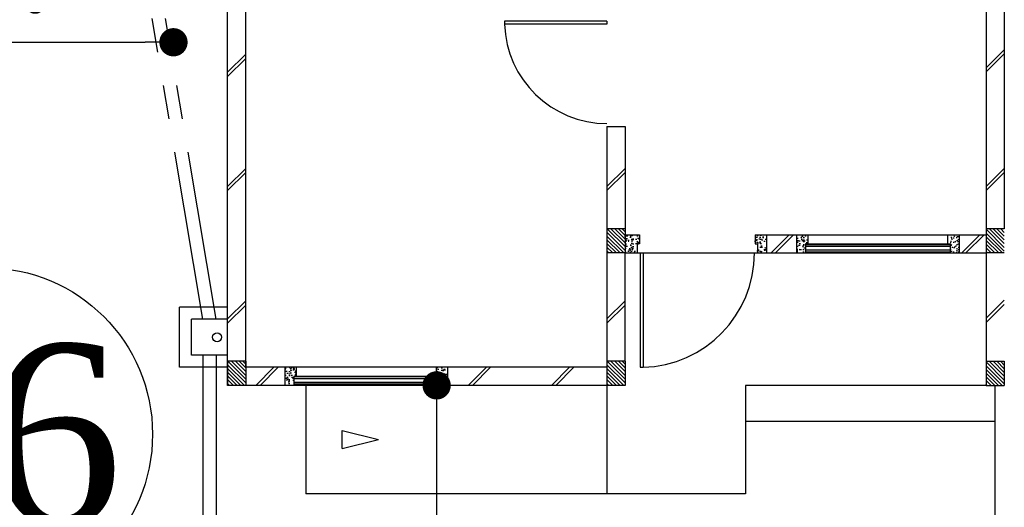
# Model space of a CAD drawing. Header units: millimetres. Extents: x 301 to 1479, y 491 to 1341.
# Tile 142 of 256: x 392 to 400, y 635 to 639. Entities that reach past the tile are written whole.
import ezdxf
from ezdxf.enums import TextEntityAlignment as Align

# ---------------------------------------------------------------- set-up
doc = ezdxf.new("R2010")
doc.units = ezdxf.units.MM
doc.header["$LTSCALE"] = 1.5
doc.header["$MEASUREMENT"] = 0
doc.linetypes.add('PHANTOM2', pattern=[1.25, 0.625, -0.125, 0.125, -0.125, 0.125, -0.125])
for name, color, linetype in [('Blk', 7, 'Continuous'), ('Block', 46, 'Continuous'), ('Boundary Wall', 64, 'Continuous'), ('BWCN', 4, 'Continuous'), ('DIM', 6, 'Continuous'), ('DOOR', 3, 'Continuous'), ('Ele', 8, 'Continuous'), ('HATCH', 7, 'Continuous'), ('Hatch Col. C1 GF Ext.', 84, 'Continuous'), ('Hatch Col. C3 GF', 10, 'Continuous'), ('Hatch Stub Col', 251, 'Continuous'), ('Kerb', 251, 'Continuous'), ('Paving Block', 251, 'Continuous'), ('PVC Pipe 110', 69, 'Continuous'), ('PVC RWP 75', 77, 'Continuous'), ('TXTAREA', 10, 'Continuous'), ('WINDOW', 1, 'Continuous')]:
    doc.layers.add(name, color=color, linetype=linetype)
doc.styles.add('RS1', font='romans.shx', dxfattribs={"width": 0.75, "height": 0.5})
doc.styles.add('times', font='times.ttf')
doc.dimstyles.new('Souillac5', dxfattribs={"dimscale": 0.5, "dimtxt": 0.5, "dimasz": 0.47, "dimexe": 0, "dimexo": 1, "dimgap": 0.5, "dimtad": 1, "dimzin": 0, "dimdsep": 46, "dimtxsty": 'RS1', "dimblk": 'DOT', "dimcen": 3, "dimse1": 1, "dimse2": 1, "dimclrd": 6, "dimclre": 6, "dimclrt": 7, "dimaunit": 1, "dimadec": 0, "dimazin": 0, "dimtfac": 1, "dimtofl": 0, "dimtmove": 1, "dimatfit": 3, "dimfxl": 1, "dimtolj": 1, "dimtzin": 0, "dimlwe": -1, "dimarcsym": 0})
pattern_1 = [(50, (427.129014, 161.862746), (0.071726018, -0.0062752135), [0.0075, -0.0825]), (355, (427.129014, 161.862746), (-0.013875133, 0.075219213), [0.006, -0.066]), (100.451444, (427.13499, 161.86222), (0.057850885, 0.068943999), [0.006374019, -0.070114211]), (46.1842, (427.12901, 161.88275), (0.106724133, -0.016551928), [0.01125, -0.12375]), (96.635635, (427.13791, 161.88137), (0.093466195, 0.09741186), [0.009561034, -0.105171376]), (351.184164, (427.12901, 161.88275), (0.093466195, 0.09741186), [0.009, -0.099]), (21, (427.139014, 161.877746), (0.059690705, -0.040261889), [0.0075, -0.0825]), (326, (427.139014, 161.877746), (0.024331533, 0.072515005), [0.006, -0.066]), (71.451445, (427.14399, 161.87439), (0.084022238, 0.032253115), [0.006374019, -0.070114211]), (37.5, (427.129014, 161.862746), (0.0012159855, 0.0332893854), [0, -0.0652, 0, -0.067, 0, -0.06625]), (7.5, (427.129014, 161.862746), (0.0263069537, 0.0394411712), [0, -0.0382, 0, -0.0637, 0, -0.02525]), (327.5, (427.106714, 161.862746), (0.0533822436, -0.0022554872), [0, -0.025, 0, -0.078, 0, -0.1035]), (317.5, (427.096714, 161.862746), (0.058318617, 0.010010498), [0, -0.0325, 0, -0.0518, 0, -0.0735])]
pattern_2 = [(50, (427.229014, 161.912746), (0.071726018, -0.0062752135), [0.0075, -0.0825]), (355, (427.229014, 161.912746), (-0.013875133, 0.075219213), [0.006, -0.066]), (100.451444, (427.23499, 161.91222), (0.057850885, 0.068943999), [0.006374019, -0.070114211]), (46.1842, (427.22901, 161.93275), (0.106724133, -0.016551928), [0.01125, -0.12375]), (96.635635, (427.23791, 161.93137), (0.093466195, 0.09741186), [0.009561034, -0.105171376]), (351.184164, (427.22901, 161.93275), (0.093466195, 0.09741186), [0.009, -0.099]), (21, (427.239014, 161.927746), (0.059690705, -0.040261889), [0.0075, -0.0825]), (326, (427.239014, 161.927746), (0.024331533, 0.072515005), [0.006, -0.066]), (71.451445, (427.24399, 161.92439), (0.084022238, 0.032253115), [0.006374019, -0.070114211]), (37.5, (427.229014, 161.912746), (0.0012159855, 0.0332893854), [0, -0.0652, 0, -0.067, 0, -0.06625]), (7.5, (427.229014, 161.912746), (0.0263069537, 0.0394411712), [0, -0.0382, 0, -0.0637, 0, -0.02525]), (327.5, (427.206714, 161.912746), (0.0533822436, -0.0022554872), [0, -0.025, 0, -0.078, 0, -0.1035]), (317.5, (427.196714, 161.912746), (0.058318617, 0.010010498), [0, -0.0325, 0, -0.0518, 0, -0.0735])]

# ---------------------------------------------------------------- blocks, each defined once
blk = doc.blocks.new('Dr1000')
at = {"layer": 'DOOR'}
for p, q in [((-50, 0), (-50, 950)), ((-25, 950), (-50, 950)), ((-25, 0), (-25, 950)), ((-25, 0), (-50, 0))]:
    blk.add_line(p, q, dxfattribs=at)
blk.add_arc((-24.4, -0.2), 950.6, 91.54201, 179.98579, dxfattribs=at)
blk = doc.blocks.new('Dr900')
at = {"layer": 'DOOR'}
for p, q in [((-50, 0), (-50, 850)), ((-25, 850), (-50, 850)), ((-25, 0), (-25, 850)), ((-25, 0), (-50, 0))]:
    blk.add_line(p, q, dxfattribs=at)
blk.add_arc((-24.3, -0.3), 850.7, 91.72797, 179.98222, dxfattribs=at)
blk = doc.blocks.new('SSSU-D1')
at = {"layer": 'HATCH'}
h = blk.add_hatch(dxfattribs=at)
h.set_pattern_fill('ANSI31', color=256, scale=0.175, angle=630)
h.set_pattern_definition([(315, (-123.373914, 30.886787), (0.015467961, 0.015467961), [])])
h.paths.add_polyline_path([(3.15, 1.1), (3.3, 1.1), (3.3, 1.3), (3.15, 1.3)])
h = blk.add_hatch(dxfattribs=at)
h.set_pattern_fill('ANSI31', color=256, scale=0.175, angle=630)
h.set_pattern_definition([(315, (-126.523914, 29.786787), (0.015467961, 0.015467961), [])])
h.paths.add_polyline_path([(0, 0), (0.15, 0), (0.15, 0.2), (0, 0.2)])
h = blk.add_hatch(dxfattribs=at)
h.set_pattern_fill('ANSI31', color=256, scale=0.175, angle=630)
h.set_pattern_definition([(315, (-123.373914, 29.786787), (0.015467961, 0.015467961), [])])
h.paths.add_polyline_path([(3.15, 0), (3.3, 0), (3.3, 0.2), (3.15, 0.2)])
at = {"layer": 'Hatch Col. C1 GF Ext.'}
h = blk.add_hatch(dxfattribs=at)
h.set_pattern_fill('ANSI31', color=256, scale=0.175, angle=-90)
h.set_pattern_definition([(315, (448.28546, 156.678336), (0.0154679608, 0.0154679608), [])])
h.paths.add_polyline_path([(6.3, 0), (6.45, 0), (6.45, 0.2), (6.3, 0.2)])
at = {"layer": 'Hatch Col. C3 GF'}
h = blk.add_hatch(dxfattribs=at)
h.set_pattern_fill('ANSI31', color=256, scale=0.175, angle=-90)
h.set_pattern_definition([(315, (448.28546, 156.728336), (0.0154679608, 0.0154679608), [])])
h.paths.add_polyline_path([(6.3, 1.1), (6.45, 1.1), (6.45, 1.3), (6.3, 1.3)])
at = {"layer": 'Hatch Stub Col', "linetype": 'ByBlock'}
h = blk.add_hatch(dxfattribs=at)
h.set_pattern_fill('AR-CONC', color=256, scale=0.01, angle=720)
h.set_pattern_definition([(50, (427.129014, 161.912746), (0.071726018, -0.0062752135), [0.0075, -0.0825]), (355, (427.129014, 161.912746), (-0.013875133, 0.075219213), [0.006, -0.066]), (100.451444, (427.13499, 161.91222), (0.057850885, 0.068943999), [0.006374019, -0.070114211]), (46.1842, (427.12901, 161.93275), (0.106724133, -0.016551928), [0.01125, -0.12375]), (96.635635, (427.13791, 161.93137), (0.093466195, 0.09741186), [0.009561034, -0.105171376]), (351.184164, (427.12901, 161.93275), (0.093466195, 0.09741186), [0.009, -0.099]), (21, (427.139014, 161.927746), (0.059690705, -0.040261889), [0.0075, -0.0825]), (326, (427.139014, 161.927746), (0.024331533, 0.072515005), [0.006, -0.066]), (71.451445, (427.14399, 161.92439), (0.084022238, 0.032253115), [0.006374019, -0.070114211]), (37.5, (427.129014, 161.912746), (0.0012159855, 0.0332893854), [0, -0.0652, 0, -0.067, 0, -0.06625]), (7.5, (427.129014, 161.912746), (0.0263069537, 0.0394411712), [0, -0.0382, 0, -0.0637, 0, -0.02525]), (327.5, (427.106714, 161.912746), (0.0533822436, -0.0022554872), [0, -0.025, 0, -0.078, 0, -0.1035]), (317.5, (427.096714, 161.912746), (0.058318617, 0.010010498), [0, -0.0325, 0, -0.0518, 0, -0.0735])])
h.paths.add_polyline_path([(3.42, 1.25), (3.3, 1.25), (3.3, 1.1), (3.4, 1.1), (3.4, 1.175), (3.42, 1.175)])
h = blk.add_hatch(dxfattribs=at)
h.set_pattern_fill('AR-CONC', color=256, scale=0.01, angle=720)
h.set_pattern_definition(pattern_2)
h.paths.add_polyline_path([(4.475, 1.25), (4.38, 1.25), (4.38, 1.175), (4.4, 1.175), (4.4, 1.1), (4.475, 1.1)])
h = blk.add_hatch(dxfattribs=at)
h.set_pattern_fill('AR-CONC', color=256, scale=0.01, angle=720)
h.set_pattern_definition(pattern_2)
h.paths.add_polyline_path([(4.8196, 1.25), (4.7246, 1.25), (4.7246, 1.1), (4.7996, 1.1), (4.7996, 1.175), (4.8196, 1.175)])
h = blk.add_hatch(dxfattribs=at)
h.set_pattern_fill('AR-CONC', color=256, scale=0.01, angle=720)
h.set_pattern_definition(pattern_2)
h.paths.add_polyline_path([(6.0746, 1.25), (5.9796, 1.25), (5.9796, 1.175), (5.9996, 1.175), (5.9996, 1.1), (6.0746, 1.1)])
h = blk.add_hatch(dxfattribs=at)
h.set_pattern_fill('AR-CONC', color=256, scale=0.01, angle=720)
h.set_pattern_definition(pattern_1)
h.paths.add_polyline_path([(0.5704, 0.15), (0.4754, 0.15), (0.4754, 0), (0.5504, 0), (0.5504, 0.075), (0.5704, 0.075)])
h = blk.add_hatch(dxfattribs=at)
h.set_pattern_fill('AR-CONC', color=256, scale=0.01, angle=720)
h.set_pattern_definition(pattern_1)
h.paths.add_polyline_path([(1.8254, 0.15), (1.7304, 0.15), (1.7304, 0.075), (1.7504, 0.075), (1.7504, 0), (1.8254, 0)])
at = {"layer": 'Block', "linetype": 'ByBlock'}
for p, q in [((0, 0), (0, 3.1)), ((0.15, 0.15), (0.15, 3.1)), ((6.3, 3.1), (6.3, 1.3)), ((6.45, 3.1), (6.45, 1.3)), ((3.15, 2.15), (3.3, 2.15)), ((3.15, 2.15), (3.15, 1.3)), ((3.3, 2.15), (3.3, 1.3)), ((4.475, 1.25), (4.7246, 1.25)), ((6.0746, 1.25), (6.3, 1.25)), ((3.15, 1.1), (3.15, 0.2)), ((3.3, 0.2), (3.3, 1.1)), ((4.475, 1.1), (4.7246, 1.1)), ((6.0746, 1.1), (6.3, 1.1)), ((6.3, 1.1), (6.3, 0.2)), ((0.4754, 0.15), (0.15, 0.15)), ((3.15, 0.15), (1.8254, 0.15)), ((0.4754, 0), (0.15, 0)), ((3.15, 0), (1.8254, 0))]:
    blk.add_line(p, q, dxfattribs=at)
at = {"layer": 'Boundary Wall', "linetype": 'ByBlock'}
blk.add_line((6.375, -1.555), (6.375, 0), dxfattribs=at)
at = {"layer": 'BWCN'}
for p, q in [((3.3, 1.3), (3.15, 1.3)), ((3.15, 1.3), (3.15, 1.1)), ((3.3, 1.3), (3.3, 1.1)), ((3.3, 1.25), (3.42, 1.25)), ((3.42, 1.25), (3.42, 1.175)), ((4.38, 1.25), (4.475, 1.25)), ((4.38, 1.25), (4.38, 1.175)), ((4.475, 1.25), (4.475, 1.1)), ((4.7246, 1.25), (4.7246, 1.1)), ((4.7246, 1.25), (4.8196, 1.25)), ((4.8196, 1.25), (4.8196, 1.175)), ((5.9796, 1.25), (5.9796, 1.175)), ((5.9796, 1.25), (6.0746, 1.25)), ((6.0746, 1.25), (6.0746, 1.1)), ((6.45, 1.3), (6.3, 1.3)), ((6.3, 1.3), (6.3, 1.1)), ((3.4, 1.175), (3.4, 1.1)), ((3.42, 1.175), (3.4, 1.175)), ((4.38, 1.175), (4.4, 1.175)), ((4.4, 1.175), (4.4, 1.1)), ((4.7996, 1.175), (4.7996, 1.1)), ((4.8196, 1.175), (4.7996, 1.175)), ((5.9796, 1.175), (5.9996, 1.175)), ((5.9996, 1.175), (5.9996, 1.1)), ((3.3, 1.1), (3.15, 1.1)), ((3.3, 1.1), (3.4, 1.1)), ((4.4, 1.1), (4.475, 1.1)), ((4.7246, 1.1), (4.7996, 1.1)), ((5.9996, 1.1), (6.0746, 1.1)), ((6.45, 1.1), (6.3, 1.1)), ((0.15, 0.2), (0, 0.2)), ((0, 0.2), (0, 0)), ((0.15, 0.2), (0.15, 0)), ((3.3, 0.2), (3.15, 0.2)), ((3.15, 0.2), (3.15, 0)), ((3.3, 0.2), (3.3, 0)), ((6.3, 0.2), (6.3, 0)), ((6.3, 0.2), (6.45, 0.2)), ((6.45, 0.2), (6.45, 0)), ((0.4754, 0.15), (0.4754, 0)), ((0.5704, 0.15), (0.4754, 0.15)), ((0.5704, 0.15), (0.5704, 0.075)), ((1.7304, 0.15), (1.7304, 0.075)), ((1.8254, 0.15), (1.7304, 0.15)), ((1.8254, 0.15), (1.8254, 0)), ((0.15, 0), (0, 0)), ((0.5504, 0), (0.4754, 0)), ((0.5504, 0.075), (0.5504, 0)), ((0.5704, 0.075), (0.5504, 0.075)), ((1.7304, 0.075), (1.7504, 0.075)), ((1.7504, 0.075), (1.7504, 0)), ((1.8254, 0), (1.7504, 0)), ((3.3, 0), (3.15, 0)), ((6.3, 0), (6.45, 0))]:
    blk.add_line(p, q, dxfattribs=at)
at = {"layer": 'Ele'}
for p, q in [((4.8196, 1.25), (5.9796, 1.25)), ((4.7996, 1.17), (5.9996, 1.17)), ((4.8196, 1.175), (5.9796, 1.175)), ((3.4, 1.1), (4.4, 1.1)), ((4.7996, 1.11), (5.9996, 1.11)), ((4.7996, 1.1), (5.9996, 1.1)), ((1.7304, 0.15), (0.5704, 0.15)), ((1.7504, 0.07), (0.5504, 0.07)), ((1.7504, 0.01), (0.5504, 0.01)), ((1.7304, 0.075), (0.5704, 0.075)), ((3.15, 0), (3.15, -0.9)), ((6.3, 0), (4.3, 0)), ((4.3, 0), (4.3, -0.9)), ((1.7504, 0), (0.5504, 0)), ((0.65, 0), (0.65, -0.9)), ((6.375, -0.3), (4.3, -0.3)), ((4.3, -0.9), (0.65, -0.9))]:
    blk.add_line(p, q, dxfattribs=at)
at = {"layer": 'Ele', "linetype": 'ByBlock'}
blk.add_line((0.9515, -0.525), (0.9515, -0.375), dxfattribs=at)
at = {"layer": 'HATCH'}
for p, q in [((6.3, 2.6384), (6.45, 2.7884)), ((0, 2.6018), (0.15, 2.7518)), ((0, 2.5664), (0.15, 2.7164)), ((6.3, 2.603), (6.45, 2.753)), ((0, 1.6528), (0.15, 1.8028)), ((3.15, 1.6528), (3.3, 1.8028)), ((6.3, 1.6528), (6.45, 1.8028)), ((0, 1.6174), (0.15, 1.7674)), ((3.15, 1.6174), (3.3, 1.7674)), ((6.3, 1.6174), (6.45, 1.7674)), ((4.5144, 1.1), (4.6644, 1.25)), ((4.5497, 1.1), (4.6997, 1.25)), ((6.0964, 1.1), (6.2464, 1.25)), ((6.1317, 1.1), (6.2817, 1.25)), ((0, 0.552), (0.15, 0.702)), ((0, 0.5167), (0.15, 0.6667)), ((3.15, 0.552), (3.3, 0.702)), ((3.15, 0.5167), (3.3, 0.6667)), ((6.3, 0.5576), (6.45, 0.7076)), ((6.3, 0.5223), (6.45, 0.6723)), ((0.2343, 0), (0.3843, 0.15)), ((0.2697, 0), (0.4197, 0.15)), ((1.9985, 0), (2.1485, 0.15)), ((2.0338, 0), (2.1838, 0.15)), ((2.6895, 0), (2.8395, 0.15)), ((2.7249, 0), (2.8749, 0.15))]:
    blk.add_line(p, q, dxfattribs=at)
at = {"layer": 'Kerb'}
for p, q in [((-0.4, 0.15), (-0.4, 0.65)), ((0, 0.65), (-0.4, 0.65)), ((0, 0.55), (-0.3, 0.55)), ((-0.3, 0.25), (-0.3, 0.55)), ((0, 0.25), (-0.3, 0.25)), ((0, 0.15), (-0.4, 0.15))]:
    blk.add_line(p, q, dxfattribs=at)
at = {"layer": 'Paving Block', "linetype": 'ByBlock'}
for p in [(0.9515, -0.375), (0.9515, -0.525)]:
    blk.add_line(p, (1.2515, -0.45), dxfattribs=at)
at = {"layer": 'PVC Pipe 110', "linetype": 'PHANTOM2', "ltscale": 1.5}
for p, q in [((-0.2058, 0.55), (-0.9058, 4.7)), ((-0.0942, 0.55), (-0.7942, 4.7)), ((-0.205, 0.25), (-0.205, -2.15)), ((-0.095, 0.25), (-0.095, -2.15))]:
    blk.add_line(p, q, dxfattribs=at)
at = {"layer": 'PVC RWP 75'}
blk.add_circle((-0.0875, 0.4), 0.0375, dxfattribs=at)
blk.add_circle((-0.0875, 0.4), 0.0375, dxfattribs=at)
blk.add_circle((-0.0875, 0.4), 0.0375, dxfattribs=at)
at = {"layer": 'WINDOW'}
for p, q in [((4.7996, 1.155), (5.9996, 1.155)), ((4.7996, 1.125), (5.9996, 1.125)), ((1.7504, 0.055), (0.5504, 0.055)), ((1.7504, 0.025), (0.5504, 0.025))]:
    blk.add_line(p, q, dxfattribs=at)
at = {"layer": 'DOOR', "xscale": 0.001, "yscale": 0.001, "zscale": 0.001}
for name, p, rotation in [('Dr900', (3.15, 3.05), 90), ('Dr1000', (3.4, 1.1), 180)]:
    blk.add_blockref(name, p, dxfattribs=dict(at, rotation=rotation))
blk = doc.blocks.new('_DOT')
at = {"color": 0, "linetype": 'ByBlock'}
blk.add_line((-0.5, 0), (-1, 0), dxfattribs=at)
at = {"color": 0, "linetype": 'ByBlock', "const_width": 0.5}
blk.add_lwpolyline([(-0.25, 0, 1), (0.25, 0, 1)], format="xyb", close=True, dxfattribs=at)
blk = doc.blocks.new('*D141')
at = {"layer": 'DEFPOINTS', "color": 0, "transparency": 16777216}
for p in [(395.033, 635.969), (395.033, 628.769), (395.1732, 628.769)]:
    blk.add_point(p, dxfattribs=at)
at = {"layer": 'DIM', "color": 6, "lineweight": -2, "transparency": 16777216}
blk.add_line((395.1732, 635.734), (395.1732, 629.004), dxfattribs=at)
at = {"layer": 'DIM', "color": 6, "lineweight": -2, "transparency": 16777216, "xscale": 0.235, "yscale": 0.235, "zscale": 0.235}
for p, rotation in [((395.1732, 635.969), 90), ((395.1732, 628.769), 270)]:
    blk.add_blockref('_DOT', p, dxfattribs=dict(at, rotation=rotation))
at = {"layer": 'DIM', "color": 7, "transparency": 16777216, "insert": (394.6732, 632.369), "char_height": 0.5, "attachment_point": 5, "rotation": 90, "style": 'RS1'}
blk.add_mtext('\\A1;7.20', dxfattribs=at)
blk = doc.blocks.new('*D143')
at = {"layer": 'DEFPOINTS', "color": 0, "transparency": 16777216}
for p in [(389.8876, 638.819), (392.9876, 638.819), (392.9876, 638.819)]:
    blk.add_point(p, dxfattribs=at)
at = {"layer": 'DIM', "color": 6, "lineweight": -2, "transparency": 16777216}
blk.add_line((390.1226, 638.819), (392.7526, 638.819), dxfattribs=at)
at = {"layer": 'DIM', "color": 6, "lineweight": -2, "transparency": 16777216, "xscale": 0.235, "yscale": 0.235, "zscale": 0.235, "rotation": 180}
blk.add_blockref('_DOT', (389.8876, 638.819), dxfattribs=at)
at = {"layer": 'DIM', "color": 6, "lineweight": -2, "transparency": 16777216, "xscale": 0.235, "yscale": 0.235, "zscale": 0.235}
blk.add_blockref('_DOT', (392.9876, 638.819), dxfattribs=at)
at = {"layer": 'DIM', "color": 7, "transparency": 16777216, "insert": (391.4376, 639.319), "char_height": 0.5, "attachment_point": 5, "style": 'RS1'}
blk.add_mtext('\\A1;3.10', dxfattribs=at)

msp = doc.modelspace()

# ---------------------------------------------------------------- linework, layer by layer
at = {"layer": 'TXTAREA'}
msp.add_circle((391.4307, 635.5629), 1.3831, dxfattribs=at)

# ---------------------------------------------------------------- block references
at = {"layer": 'Blk'}
msp.add_blockref('SSSU-D1', (393.4376, 635.969), dxfattribs=at)

# ---------------------------------------------------------------- texts
at = {"layer": 'TXTAREA', "style": 'times'}
msp.add_text('46', height=1.5, dxfattribs=at).set_placement((391.4307, 635.5629), align=Align.MIDDLE_CENTER)

# ---------------------------------------------------------------- dimensions: what is measured, and where the dimension line sits
at = {"layer": 'DIM'}
dim = msp.add_linear_dim(base=(392.9876, 638.819), p1=(389.8876, 638.819), p2=(392.9876, 638.819), dimstyle='Souillac5', dxfattribs=at)
dim.commit()
dim.dimension.update_dxf_attribs({"geometry": '*D143', "text_midpoint": (391.4376, 639.319)})
dim = msp.add_linear_dim(base=(395.1732, 628.769), p1=(395.033, 635.969), p2=(395.033, 628.769), angle=270, dimstyle='Souillac5', dxfattribs=at)
dim.commit()
dim.dimension.update_dxf_attribs({"geometry": '*D141', "text_midpoint": (394.6732, 632.369)})

doc.saveas('drawing.dxf')
